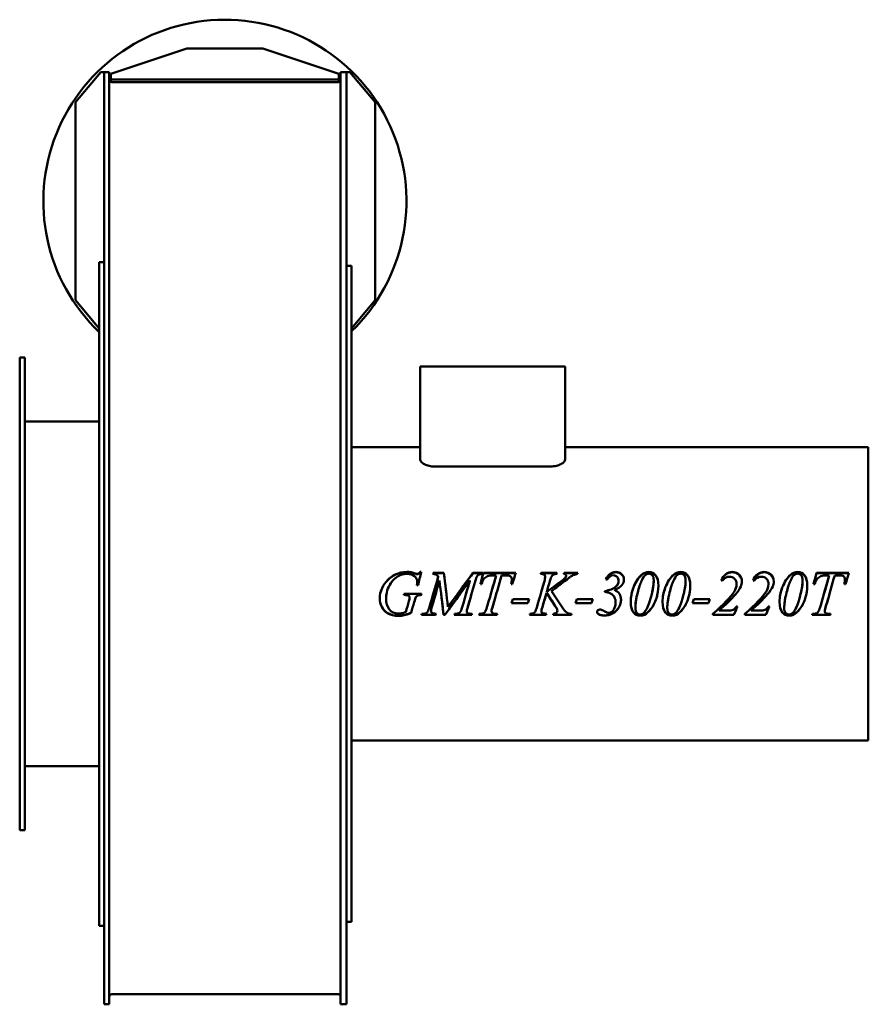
# Model space of a CAD drawing. Header units: millimetres. Extents: x 379 to 881, y 154 to 737.
import ezdxf

# ---------------------------------------------------------------- set-up
doc = ezdxf.new("R2010")
doc.units = ezdxf.units.MM
doc.header["$LTSCALE"] = 3
doc.layers.add('Widoczne (ISO)', color=7, linetype='Continuous', lineweight=50)

msp = doc.modelspace()

# ---------------------------------------------------------------- linework, layer by layer
at = {"layer": 'Widoczne (ISO)'}
for p, q in [((477.75, 720.05), (432.75, 705.05)), ((522.75, 720.05), (477.75, 720.05)), ((567.75, 705.05), (522.75, 720.05)), ((426.75, 706.05), (411.75, 688.18)), ((428.75, 706.05), (426.75, 706.05)), ((428.75, 706.05), (431.75, 706.05)), ((428.75, 706.05), (428.75, 540.54)), ((431.75, 706.05), (431.75, 540.54)), ((572.25, 706.05), (568.75, 706.05)), ((568.75, 706.05), (568.75, 540.54)), ((572.25, 706.05), (574.25, 706.05)), ((572.25, 706.05), (572.25, 540.54)), ((589.25, 688.18), (574.25, 706.05)), ((432.75, 703.05), (432.75, 705.05)), ((432.75, 701.55), (432.75, 703.05)), ((432.75, 700.14), (432.75, 701.55)), ((567.75, 701.55), (432.75, 701.55)), ((567.25, 700.05), (433.25, 700.05)), ((567.75, 705.05), (567.75, 703.05)), ((567.75, 701.55), (567.75, 703.05)), ((567.75, 700.14), (567.75, 701.55)), ((411.75, 570.93), (411.75, 688.18)), ((589.25, 570.93), (589.25, 688.18)), ((425.75, 200.5), (425.75, 593.5)), ((428.75, 593.5), (425.75, 593.5)), ((575.25, 591.2), (572.25, 591.2)), ((575.25, 591.13), (575.25, 591.2)), ((575.25, 591.13), (575.25, 579.1)), ((575.25, 578.79), (575.25, 579.1)), ((575.25, 578.79), (575.25, 578.3)), ((575.25, 577.75), (575.25, 578.3)), ((575.25, 577.75), (575.25, 534.85)), ((411.75, 570.93), (425.75, 554.25)), ((575.25, 554.25), (589.25, 570.93)), ((378.75, 537), (378.75, 257)), ((378.75, 537), (381.75, 537)), ((381.75, 537), (381.75, 257)), ((428.75, 540.54), (428.75, 397.36)), ((431.75, 540.54), (431.75, 397.36)), ((568.75, 540.54), (568.75, 397.36)), ((572.25, 540.54), (572.25, 397.36)), ((575.25, 533.7), (575.25, 534.85)), ((575.25, 533.7), (575.25, 473.78)), ((615.89, 531.7), (615.89, 476.69)), ((624.39, 531.7), (615.89, 531.7)), ((624.39, 531.7), (693.24, 531.7)), ((701.74, 531.7), (693.24, 531.7)), ((701.74, 531.7), (701.74, 476.69)), ((425.75, 499), (381.75, 499)), ((615.89, 483.8), (575.25, 483.8)), ((881.25, 483.8), (701.74, 483.8)), ((881.25, 483.8), (881.25, 310.2)), ((575.25, 472.79), (575.25, 473.78)), ((575.25, 472.79), (575.25, 471.61)), ((693.24, 472.45), (624.39, 472.45)), ((575.25, 470.53), (575.25, 471.61)), ((575.25, 470.53), (575.25, 397.82)), ((612.93, 409), (612.93, 409.14)), ((615.83, 410.03), (616.51, 410.03)), ((615.83, 409.88), (615.83, 410.03)), ((615.83, 409.88), (616.47, 409.88)), ((623.61, 409.46), (629.92, 409.46)), ((623.61, 409.32), (623.61, 409.46)), ((623.61, 409.32), (629.92, 409.32)), ((629.92, 409.32), (629.92, 409.46)), ((647.14, 409.46), (653.05, 409.46)), ((647.14, 409.32), (647.14, 409.46)), ((647.14, 409.32), (653.05, 409.32)), ((653.05, 408.79), (653.05, 409.46)), ((653.31, 409.32), (653.31, 409.46)), ((653.31, 409.46), (672.51, 409.46)), ((653.31, 409.32), (672.47, 409.32)), ((687.6, 408.79), (687.24, 408.79)), ((687.46, 409.46), (696.88, 409.46)), ((687.46, 409.32), (687.46, 409.46)), ((687.46, 409.32), (696.84, 409.32)), ((701.15, 409.46), (709.17, 409.46)), ((701.15, 409.32), (701.15, 409.46)), ((701.15, 409.32), (709.13, 409.32)), ((850.59, 409.32), (850.59, 409.46)), ((850.59, 409.46), (869.79, 409.46)), ((850.59, 409.32), (869.75, 409.32)), ((614.14, 404.14), (614.14, 404.23)), ((626.64, 407.14), (626.64, 407.25)), ((645.3, 404.75), (645.3, 404.84)), ((652.23, 402.86), (651.55, 402.86)), ((660.89, 407.98), (659.46, 407.98)), ((660.89, 407.86), (660.89, 407.98)), ((666.14, 407.98), (664.08, 407.98)), ((670.45, 402.86), (669.77, 402.86)), ((670.12, 405.35), (670.12, 405.45)), ((689.91, 407.18), (689.91, 407.29)), ((702.35, 407.62), (702.35, 407.74)), ((733.42, 404.59), (733.42, 404.67)), ((754.19, 404.97), (754.19, 405.06)), ((773.08, 404.97), (773.08, 405.06)), ((803.25, 402.79), (803.25, 402.86)), ((822.14, 402.79), (822.14, 402.86)), ((842.34, 404.97), (842.34, 405.06)), ((849.51, 402.86), (848.84, 402.86)), ((858.17, 407.98), (856.74, 407.98)), ((858.17, 407.86), (858.17, 407.98)), ((863.42, 407.98), (861.36, 407.98)), ((867.73, 402.86), (867.06, 402.86)), ((867.4, 405.35), (867.4, 405.45)), ((428.75, 397.36), (428.75, 265.72)), ((431.75, 397.36), (431.75, 265.72)), ((568.75, 397.36), (568.75, 265.72)), ((572.25, 397.36), (572.25, 265.72)), ((575.25, 396.19), (575.25, 397.82)), ((606.32, 397), (606.33, 397.07)), ((606.33, 397.07), (616.71, 397.07)), ((606.33, 397.07), (616.71, 397.07)), ((606.33, 397.07), (606.33, 397.07)), ((614.65, 402.19), (613.97, 402.19)), ((690.81, 398.09), (690.81, 398.11)), ((693.69, 398.68), (693.69, 398.7)), ((725.17, 398.7), (725.17, 398.17)), ((730.93, 399.35), (730.93, 399.37)), ((731.82, 401.3), (731.82, 401.35)), ((801.48, 397.71), (801.48, 397.71)), ((801.48, 397.71), (801.48, 397.71)), ((801.84, 398.24), (801.84, 398.25)), ((802.54, 396.6), (802.54, 396.6)), ((820.73, 398.24), (820.73, 398.25)), ((821.43, 396.6), (821.43, 396.6)), ((575.25, 396.19), (575.25, 323.48)), ((606.64, 396.36), (606.13, 396.36)), ((606.64, 396.35), (606.13, 396.35)), ((609.15, 395.83), (609.15, 395.82)), ((609.62, 394.82), (609.62, 394.8)), ((616.53, 396.36), (616.53, 396.35)), ((679.62, 391.47), (670.06, 391.47)), ((679.62, 391.54), (670.08, 391.54)), ((670.82, 393.92), (680.37, 393.92)), ((679.62, 391.54), (679.62, 391.47)), ((717.38, 391.47), (707.83, 391.47)), ((717.38, 391.54), (707.84, 391.54)), ((708.58, 393.92), (718.14, 393.92)), ((717.38, 391.54), (717.38, 391.47)), ((731.64, 391.88), (731.64, 391.82)), ((786.64, 391.47), (777.09, 391.47)), ((786.64, 391.54), (777.11, 391.54)), ((777.84, 393.92), (787.4, 393.92)), ((786.64, 391.54), (786.64, 391.47)), ((610.5, 385.89), (610.5, 385.76)), ((616.85, 385.22), (617.36, 385.22)), ((622.31, 386.85), (622.31, 386.73)), ((636.22, 385.22), (636.73, 385.22)), ((643.45, 386.75), (643.45, 386.63)), ((643.85, 388.64), (643.85, 388.54)), ((646.16, 385.22), (646.59, 385.22)), ((650.9, 385.22), (651.39, 385.22)), ((658.15, 386.81), (658.15, 386.69)), ((659.09, 390.43), (659.09, 390.35)), ((660.83, 385.22), (661.67, 385.22)), ((687.65, 386.75), (687.65, 386.63)), ((688.24, 389.16), (688.24, 389.07)), ((696.94, 388.08), (696.94, 387.97)), ((697.12, 387.01), (697.12, 386.9)), ((743.3, 388.68), (743.3, 388.58)), ((762.2, 388.68), (762.2, 388.58)), ((789.26, 385.22), (789.26, 384.55)), ((792.89, 387.31), (792.89, 387.2)), ((792.89, 387.2), (799.17, 387.2)), ((803.07, 389.5), (803.8, 389.5)), ((808.15, 385.22), (808.15, 384.55)), ((811.79, 387.31), (811.79, 387.2)), ((811.79, 387.2), (818.06, 387.2)), ((821.96, 389.5), (822.69, 389.5)), ((831.46, 388.68), (831.46, 388.58)), ((848.18, 385.22), (848.67, 385.22)), ((855.44, 386.81), (855.44, 386.69)), ((856.37, 390.43), (856.37, 390.35)), ((858.11, 385.22), (858.95, 385.22)), ((625, 384.55), (616.67, 384.55)), ((625, 384.69), (616.71, 384.69)), ((625, 384.69), (625, 384.55)), ((630.54, 384.69), (629.78, 384.69)), ((629.78, 384.69), (629.78, 384.55)), ((630.54, 384.55), (629.78, 384.55)), ((630.54, 384.69), (630.54, 384.55)), ((646.43, 384.55), (636.03, 384.55)), ((646.43, 384.69), (636.07, 384.69)), ((646.43, 384.69), (646.43, 384.55)), ((661.46, 384.55), (650.7, 384.55)), ((661.46, 384.69), (650.74, 384.69)), ((661.46, 384.69), (661.46, 384.55)), ((690.4, 384.55), (680.64, 384.55)), ((690.4, 384.69), (680.69, 384.69)), ((690.4, 384.69), (690.4, 384.55)), ((705.31, 384.55), (694.65, 384.55)), ((705.31, 384.69), (694.69, 384.69)), ((705.31, 384.69), (705.31, 384.55)), ((748.74, 384.81), (748.74, 384.67)), ((767.63, 384.81), (767.63, 384.67)), ((801.72, 384.69), (789.26, 384.69)), ((801.72, 384.55), (789.26, 384.55)), ((801.72, 384.69), (801.72, 384.55)), ((820.61, 384.69), (808.15, 384.69)), ((820.61, 384.55), (808.15, 384.55)), ((820.61, 384.69), (820.61, 384.55)), ((836.89, 384.81), (836.89, 384.67)), ((858.74, 384.55), (847.98, 384.55)), ((858.74, 384.69), (848.02, 384.69)), ((858.74, 384.69), (858.74, 384.55)), ((575.25, 322.4), (575.25, 323.48)), ((575.25, 322.4), (575.25, 321.22)), ((575.25, 320.23), (575.25, 321.22)), ((575.25, 320.23), (575.25, 260.31)), ((881.25, 310.2), (575.25, 310.2)), ((425.75, 295), (381.75, 295)), ((428.75, 265.72), (428.75, 179.04)), ((431.75, 265.72), (431.75, 179.04)), ((568.75, 265.72), (568.75, 179.04)), ((572.25, 265.72), (572.25, 179.04)), ((378.75, 257), (381.75, 257)), ((575.25, 259.16), (575.25, 260.31)), ((575.25, 259.16), (575.25, 216.26)), ((575.25, 215.71), (575.25, 216.26)), ((575.25, 215.71), (575.25, 215.22)), ((575.25, 214.91), (575.25, 215.22)), ((575.25, 214.91), (575.25, 202.88)), ((428.75, 200.5), (425.75, 200.5)), ((575.25, 202.81), (572.25, 202.81)), ((575.25, 202.81), (575.25, 202.88)), ((428.75, 179.04), (428.75, 153.95)), ((431.75, 179.04), (431.75, 153.95)), ((568.75, 179.04), (568.75, 153.95)), ((572.25, 179.04), (572.25, 153.95)), ((567.25, 159.95), (433.25, 159.95)), ((428.75, 153.95), (431.75, 153.95)), ((568.75, 153.95), (572.25, 153.95))]:
    msp.add_line(p, q, dxfattribs=at)
for centre, radius, start, end in [((500.25, 629.55), 107.5, 314.24072, 226.1301), ((433.25, 158.45), 1.5, 90, 180), ((567.25, 158.45), 1.5, 0, 90)]:
    msp.add_arc(centre, radius, start, end, dxfattribs=at)
for centre, start_param, end_param in [((433.25, 701.55), 1.568414, 3.139214), ((567.25, 701.55), 3.143971, 4.714771)]:
    msp.add_ellipse(centre, major_axis=(0, 1.5), ratio=0.999999, start_param=start_param, end_param=end_param, dxfattribs=at)
for points, knots in [([(624.39, 472.45), (623.33, 472.45), (622.2, 472.57), (620.16, 473.04), (619.24, 473.38), (617.71, 474.15), (617.02, 474.65), (616.12, 475.68), (615.89, 476.21), (615.89, 476.69)], [-5.362116, -5.362116, -5.362116, -5.362116, -5.042064, -5.042064, -4.722013, -4.722013, -4.364636, -4.364636, -4.00726, -4.00726, -4.00726, -4.00726]), ([(701.74, 476.69), (701.74, 476.23), (701.53, 475.71), (700.67, 474.7), (700.02, 474.22), (698.53, 473.43), (697.59, 473.07), (695.5, 472.58), (694.34, 472.45), (693.24, 472.45)], [-1.354985, -1.354985, -1.354985, -1.354985, -1.007341, -1.007341, -0.659696, -0.659696, -0.329848, -0.329848, 0, 0, 0, 0]), ([(591.96, 394.19), (591.96, 396.35), (592.41, 398.41), (593.31, 400.35), (594.22, 402.3), (595.35, 403.94), (596.71, 405.28), (598.08, 406.63), (599.55, 407.68), (601.15, 408.45)], [0, 0, 0, 0, 1, 1, 1, 2, 2, 2, 3, 3, 3, 3]), ([(592.22, 397), (592.45, 398.14), (592.81, 399.25), (593.31, 400.31), (594.22, 402.24), (595.35, 403.86), (596.71, 405.19), (598.08, 406.52), (599.55, 407.56), (601.15, 408.32)], [0.443876, 0.443876, 0.443876, 0.443876, 1, 1, 1, 2, 2, 2, 3, 3, 3, 3]), ([(614.14, 404.23), (614.14, 405.43), (613.6, 406.5), (612.52, 407.42), (611.45, 408.34), (609.96, 408.79), (608.07, 408.79)], [0, 0, 0, 0, 1, 1, 1, 2, 2, 2, 2]), ([(614.22, 408.79), (614.52, 408.79), (614.78, 408.86), (614.99, 409.01), (615.21, 409.15), (615.49, 409.49), (615.83, 410.03)], [0, 0, 0, 0, 1, 1, 1, 2, 2, 2, 2]), ([(614.22, 408.66), (614.52, 408.66), (614.78, 408.73), (614.99, 408.87), (615.21, 409.01), (615.49, 409.34), (615.83, 409.88)], [0, 0, 0, 0, 1, 1, 1, 2, 2, 2, 2]), ([(626.64, 407.25), (626.23, 407.8), (625.84, 408.16), (625.47, 408.35), (625.1, 408.54), (624.42, 408.69), (623.43, 408.79)], [0, 0, 0, 0, 1, 1, 1, 2, 2, 2, 2]), ([(650.72, 408.51), (650.31, 408.34), (649.93, 407.98), (649.59, 407.45), (649.25, 406.91), (648.89, 405.9), (648.49, 404.39)], [0, 0, 0, 0, 1, 1, 1, 2, 2, 2, 2]), ([(689.91, 407.29), (689.91, 407.78), (689.76, 408.15), (689.44, 408.41), (689.13, 408.67), (688.52, 408.79), (687.6, 408.79)], [0, 0, 0, 0, 1, 1, 1, 2, 2, 2, 2]), ([(694.96, 408.53), (694.43, 408.27), (694.04, 407.95), (693.79, 407.55), (693.55, 407.15), (693.18, 406.15), (692.69, 404.53)], [0, 0, 0, 0, 1, 1, 1, 2, 2, 2, 2]), ([(702.35, 407.74), (702.35, 407.97), (702.24, 408.19), (702, 408.39), (701.77, 408.59), (701.43, 408.73), (700.96, 408.79)], [0, 0, 0, 0, 1, 1, 1, 2, 2, 2, 2]), ([(708.99, 408.79), (708.12, 408.65), (707.39, 408.45), (706.79, 408.22), (706.2, 407.98), (705.59, 407.65), (704.97, 407.23)], [0, 0, 0, 0, 1, 1, 1, 2, 2, 2, 2]), ([(725.9, 405.67), (726.54, 407.09), (727.36, 408.16), (728.36, 408.89), (729.36, 409.61), (730.46, 409.97), (731.66, 409.97)], [0, 0, 0, 0, 1, 1, 1, 2, 2, 2, 2]), ([(725.94, 405.66), (726.58, 407.02), (727.38, 408.05), (728.36, 408.75), (729.36, 409.46), (730.46, 409.82), (731.66, 409.82)], [0.020891, 0.020891, 0.020891, 0.020891, 1, 1, 1, 2, 2, 2, 2]), ([(731.66, 409.97), (733.12, 409.97), (734.3, 409.54), (735.19, 408.68), (736.09, 407.83), (736.54, 406.74), (736.54, 405.43)], [0, 0, 0, 0, 1, 1, 1, 2, 2, 2, 2]), ([(731.66, 409.82), (733.12, 409.82), (734.3, 409.4), (735.19, 408.55), (736.08, 407.71), (736.53, 406.66), (736.54, 405.38)], [0, 0, 0, 0, 1, 1, 1, 1.986833, 1.986833, 1.986833, 1.986833]), ([(751.39, 409.02), (750.68, 409.02), (749.96, 408.74), (749.23, 408.19), (748.49, 407.63), (747.73, 406.48), (746.95, 404.71), (746.17, 402.95), (745.41, 400.67), (744.69, 397.88)], [0, 0, 0, 0, 1, 1, 1, 2, 2, 2, 3, 3, 3, 3]), ([(751.35, 409.97), (752.93, 409.97), (754.26, 409.32), (755.33, 408.01), (756.41, 406.71), (756.95, 404.65), (756.95, 401.82)], [0, 0, 0, 0, 1, 1, 1, 2, 2, 2, 2]), ([(751.35, 409.82), (752.93, 409.82), (754.26, 409.18), (755.33, 407.89), (756.41, 406.6), (756.94, 404.58), (756.95, 401.79)], [0, 0, 0, 0, 1, 1, 1, 1.996709, 1.996709, 1.996709, 1.996709]), ([(754.19, 405.06), (754.19, 406.42), (753.91, 407.41), (753.35, 408.05), (752.79, 408.7), (752.14, 409.02), (751.39, 409.02)], [0, 0, 0, 0, 1, 1, 1, 2, 2, 2, 2]), ([(770.28, 409.02), (769.58, 409.02), (768.85, 408.74), (768.12, 408.19), (767.38, 407.63), (766.62, 406.48), (765.84, 404.71), (765.06, 402.95), (764.31, 400.67), (763.58, 397.88)], [0, 0, 0, 0, 1, 1, 1, 2, 2, 2, 3, 3, 3, 3]), ([(770.24, 409.97), (771.82, 409.97), (773.15, 409.32), (774.23, 408.01), (775.3, 406.71), (775.84, 404.65), (775.84, 401.82)], [0, 0, 0, 0, 1, 1, 1, 2, 2, 2, 2]), ([(770.24, 409.82), (771.82, 409.82), (773.15, 409.18), (774.23, 407.89), (775.3, 406.6), (775.84, 404.58), (775.84, 401.79)], [0, 0, 0, 0, 1, 1, 1, 1.996709, 1.996709, 1.996709, 1.996709]), ([(773.08, 405.06), (773.08, 406.42), (772.8, 407.41), (772.25, 408.05), (771.69, 408.7), (771.03, 409.02), (770.28, 409.02)], [0, 0, 0, 0, 1, 1, 1, 2, 2, 2, 2]), ([(794.1, 404.98), (794.73, 406.57), (795.64, 407.79), (796.85, 408.66), (798.05, 409.53), (799.36, 409.97), (800.76, 409.97)], [0, 0, 0, 0, 1, 1, 1, 2, 2, 2, 2]), ([(794.13, 404.97), (794.76, 406.5), (795.66, 407.68), (796.85, 408.53), (798.05, 409.39), (799.36, 409.82), (800.76, 409.82)], [0.01667, 0.01667, 0.01667, 0.01667, 1, 1, 1, 2, 2, 2, 2]), ([(800.76, 409.97), (802.34, 409.97), (803.67, 409.43), (804.75, 408.35), (805.83, 407.27), (806.37, 405.96), (806.37, 404.43)], [0, 0, 0, 0, 1, 1, 1, 2, 2, 2, 2]), ([(800.76, 409.82), (802.34, 409.82), (803.67, 409.29), (804.75, 408.22), (805.82, 407.16), (806.37, 405.88), (806.37, 404.38)], [0, 0, 0, 0, 1, 1, 1, 1.991463, 1.991463, 1.991463, 1.991463]), ([(812.99, 404.98), (813.62, 406.57), (814.53, 407.79), (815.74, 408.66), (816.94, 409.53), (818.25, 409.97), (819.65, 409.97)], [0, 0, 0, 0, 1, 1, 1, 2, 2, 2, 2]), ([(813.02, 404.97), (813.65, 406.5), (814.55, 407.68), (815.74, 408.53), (816.94, 409.39), (818.25, 409.82), (819.65, 409.82)], [0.01667, 0.01667, 0.01667, 0.01667, 1, 1, 1, 2, 2, 2, 2]), ([(819.65, 409.97), (821.23, 409.97), (822.56, 409.43), (823.64, 408.35), (824.73, 407.27), (825.27, 405.96), (825.27, 404.43)], [0, 0, 0, 0, 1, 1, 1, 2, 2, 2, 2]), ([(819.65, 409.82), (821.23, 409.82), (822.56, 409.29), (823.64, 408.22), (824.72, 407.16), (825.26, 405.88), (825.27, 404.38)], [0, 0, 0, 0, 1, 1, 1, 1.991463, 1.991463, 1.991463, 1.991463]), ([(839.54, 409.02), (838.84, 409.02), (838.12, 408.74), (837.38, 408.19), (836.64, 407.63), (835.89, 406.48), (835.1, 404.71), (834.32, 402.95), (833.57, 400.67), (832.85, 397.88)], [0, 0, 0, 0, 1, 1, 1, 2, 2, 2, 3, 3, 3, 3]), ([(839.5, 409.97), (841.08, 409.97), (842.41, 409.32), (843.49, 408.01), (844.56, 406.71), (845.1, 404.65), (845.1, 401.82)], [0, 0, 0, 0, 1, 1, 1, 2, 2, 2, 2]), ([(839.5, 409.82), (841.08, 409.82), (842.41, 409.18), (843.49, 407.89), (844.56, 406.6), (845.1, 404.58), (845.1, 401.79)], [0, 0, 0, 0, 1, 1, 1, 1.996709, 1.996709, 1.996709, 1.996709]), ([(842.34, 405.06), (842.34, 406.42), (842.06, 407.41), (841.51, 408.05), (840.95, 408.7), (840.29, 409.02), (839.54, 409.02)], [0, 0, 0, 0, 1, 1, 1, 2, 2, 2, 2]), ([(659.46, 407.98), (657.96, 407.98), (656.75, 407.8), (655.83, 407.44), (654.91, 407.07), (654.17, 406.54), (653.61, 405.84), (653.04, 405.15), (652.58, 404.15), (652.23, 402.86)], [0, 0, 0, 0, 1, 1, 1, 2, 2, 2, 3, 3, 3, 3]), ([(733.42, 404.67), (733.42, 405.64), (733.11, 406.43), (732.49, 407.06), (731.87, 407.69), (731.12, 408), (730.25, 408)], [0, 0, 0, 0, 1, 1, 1, 2, 2, 2, 2]), ([(736.54, 405.43), (736.54, 404.3), (736.12, 403.22), (735.28, 402.17), (734.43, 401.12), (732.98, 400.19), (730.93, 399.37)], [0, 0, 0, 0, 1, 1, 1, 2, 2, 2, 2]), ([(803.25, 402.86), (803.25, 404.14), (802.86, 405.18), (802.08, 405.98), (801.29, 406.77), (800.27, 407.17), (799.02, 407.17)], [0, 0, 0, 0, 1, 1, 1, 2, 2, 2, 2]), ([(822.14, 402.86), (822.14, 404.14), (821.75, 405.18), (820.97, 405.98), (820.19, 406.77), (819.17, 407.17), (817.92, 407.17)], [0, 0, 0, 0, 1, 1, 1, 2, 2, 2, 2]), ([(856.74, 407.98), (855.24, 407.98), (854.04, 407.8), (853.12, 407.44), (852.2, 407.07), (851.46, 406.54), (850.89, 405.84), (850.33, 405.15), (849.87, 404.15), (849.51, 402.86)], [0, 0, 0, 0, 1, 1, 1, 2, 2, 2, 3, 3, 3, 3]), ([(731.64, 391.82), (731.64, 392.99), (731.4, 394.04), (730.91, 394.96), (730.42, 395.89), (729.65, 396.64), (728.6, 397.21), (727.55, 397.78), (726.4, 398.1), (725.17, 398.17)], [0, 0, 0, 0, 1, 1, 1, 2, 2, 2, 3, 3, 3, 3]), ([(731.64, 391.88), (731.64, 393.03), (731.4, 394.07), (730.91, 394.99), (730.47, 395.8), (729.82, 396.47), (728.95, 397)], [0, 0, 0, 0, 1, 1, 1, 1.885043, 1.885043, 1.885043, 1.885043]), ([(730.93, 399.37), (732.21, 398.84), (733.17, 398.08), (733.83, 397.1), (734.48, 396.11), (734.81, 394.92), (734.81, 393.53)], [0, 0, 0, 0, 1, 1, 1, 2, 2, 2, 2]), ([(730.93, 399.35), (732.21, 398.82), (733.17, 398.07), (733.83, 397.1), (733.85, 397.07), (733.87, 397.04), (733.89, 397)], [0, 0, 0, 0, 1, 1, 1, 1.030841, 1.030841, 1.030841, 1.030841]), ([(756.95, 401.82), (756.95, 399.39), (756.55, 396.9), (755.75, 394.37), (754.96, 391.84), (753.83, 389.65), (752.37, 387.81)], [0, 0, 0, 0, 1, 1, 1, 2, 2, 2, 2]), ([(756.44, 397), (756.26, 396.14), (756.03, 395.27), (755.75, 394.4), (754.96, 391.9), (753.83, 389.74), (752.37, 387.92)], [0.650933, 0.650933, 0.650933, 0.650933, 1, 1, 1, 2, 2, 2, 2]), ([(775.84, 401.82), (775.84, 399.39), (775.44, 396.9), (774.65, 394.37), (773.85, 391.84), (772.72, 389.65), (771.26, 387.81)], [0, 0, 0, 0, 1, 1, 1, 2, 2, 2, 2]), ([(775.33, 397), (775.15, 396.14), (774.92, 395.27), (774.65, 394.4), (773.85, 391.9), (772.72, 389.74), (771.26, 387.92)], [0.650933, 0.650933, 0.650933, 0.650933, 1, 1, 1, 2, 2, 2, 2]), ([(845.1, 401.82), (845.1, 399.39), (844.7, 396.9), (843.91, 394.37), (843.11, 391.84), (841.98, 389.65), (840.53, 387.81)], [0, 0, 0, 0, 1, 1, 1, 2, 2, 2, 2]), ([(844.59, 397), (844.41, 396.14), (844.18, 395.27), (843.91, 394.4), (843.11, 391.9), (841.98, 389.74), (840.53, 387.92)], [0.650933, 0.650933, 0.650933, 0.650933, 1, 1, 1, 2, 2, 2, 2]), ([(603.15, 384.13), (600.52, 384.13), (598.39, 384.61), (596.75, 385.58), (595.12, 386.55), (593.91, 387.83), (593.13, 389.43), (592.35, 391.03), (591.96, 392.62), (591.96, 394.2)], [0, 0, 0, 0, 1, 1, 1, 2, 2, 2, 2.996993, 2.996993, 2.996993, 2.996993]), ([(603.15, 383.98), (600.52, 383.98), (598.39, 384.47), (596.75, 385.45), (595.12, 386.43), (593.91, 387.72), (593.13, 389.35), (592.35, 390.97), (591.96, 392.58), (591.96, 394.19)], [0, 0, 0, 0, 1, 1, 1, 2, 2, 2, 3, 3, 3, 3]), ([(595.67, 393.94), (595.67, 391.61), (596.28, 389.61), (597.49, 387.92), (598.7, 386.24), (600.57, 385.4), (603.11, 385.4)], [0, 0, 0, 0, 1, 1, 1, 2, 2, 2, 2]), ([(616.53, 396.36), (615.57, 396.35), (614.88, 396.23), (614.45, 396.03), (614.02, 395.82), (613.65, 395.46), (613.34, 394.97)], [0, 0, 0, 0, 1, 1, 1, 2, 2, 2, 2]), ([(616.53, 396.35), (615.57, 396.34), (614.88, 396.23), (614.45, 396.01), (614.02, 395.8), (613.65, 395.45), (613.34, 394.94)], [0, 0, 0, 0, 1, 1, 1, 2, 2, 2, 2]), ([(734.81, 393.55), (734.8, 392.04), (734.36, 390.53), (733.48, 389.02), (732.59, 387.51), (731.38, 386.34), (729.83, 385.51), (728.29, 384.68), (726.66, 384.27), (724.96, 384.27)], [0.004254, 0.004254, 0.004254, 0.004254, 1, 1, 1, 2, 2, 2, 3, 3, 3, 3]), ([(734.81, 393.53), (734.81, 392), (734.36, 390.46), (733.48, 388.93), (732.59, 387.4), (731.38, 386.21), (729.83, 385.38), (728.29, 384.54), (726.66, 384.12), (724.96, 384.12)], [0, 0, 0, 0, 1, 1, 1, 2, 2, 2, 3, 3, 3, 3]), ([(727.82, 385.82), (728.92, 385.82), (729.84, 386.46), (730.56, 387.73), (731.28, 389), (731.64, 390.37), (731.64, 391.82)], [0, 0, 0, 0, 1, 1, 1, 2, 2, 2, 2]), ([(746.18, 384.27), (744.58, 384.27), (743.24, 384.91), (742.16, 386.2), (741.09, 387.49), (740.55, 389.52), (740.55, 392.32)], [0, 0, 0, 0, 1, 1, 1, 1.996778, 1.996778, 1.996778, 1.996778]), ([(746.18, 384.12), (744.58, 384.12), (743.24, 384.77), (742.16, 386.08), (741.08, 387.38), (740.55, 389.45), (740.55, 392.29)], [0, 0, 0, 0, 1, 1, 1, 2, 2, 2, 2]), ([(765.08, 384.27), (763.47, 384.27), (762.13, 384.91), (761.05, 386.2), (759.98, 387.49), (759.44, 389.52), (759.44, 392.32)], [0, 0, 0, 0, 1, 1, 1, 1.996778, 1.996778, 1.996778, 1.996778]), ([(765.08, 384.12), (763.47, 384.12), (762.13, 384.77), (761.05, 386.08), (759.98, 387.38), (759.44, 389.45), (759.44, 392.29)], [0, 0, 0, 0, 1, 1, 1, 2, 2, 2, 2]), ([(834.34, 384.27), (832.73, 384.27), (831.39, 384.91), (830.31, 386.2), (829.24, 387.49), (828.7, 389.52), (828.7, 392.32)], [0, 0, 0, 0, 1, 1, 1, 1.996778, 1.996778, 1.996778, 1.996778]), ([(834.34, 384.12), (832.73, 384.12), (831.39, 384.77), (830.31, 386.08), (829.24, 387.38), (828.7, 389.45), (828.7, 392.29)], [0, 0, 0, 0, 1, 1, 1, 2, 2, 2, 2]), ([(603.11, 385.4), (603.73, 385.4), (604.33, 385.45), (604.88, 385.56), (605.44, 385.67), (606.29, 385.9), (607.42, 386.27)], [0, 0, 0, 0, 1, 1, 1, 2, 2, 2, 2]), ([(610.5, 385.89), (608.81, 385.18), (607.45, 384.71), (606.42, 384.48), (605.38, 384.25), (604.29, 384.13), (603.15, 384.13)], [0, 0, 0, 0, 1, 1, 1, 2, 2, 2, 2]), ([(610.5, 385.76), (608.81, 385.05), (607.45, 384.57), (606.42, 384.34), (605.38, 384.1), (604.29, 383.98), (603.15, 383.98)], [0, 0, 0, 0, 1, 1, 1, 2, 2, 2, 2]), ([(622.31, 386.73), (622.31, 386.29), (622.47, 385.94), (622.8, 385.7), (623.12, 385.46), (623.93, 385.3), (625.21, 385.22)], [0, 0, 0, 0, 1, 1, 1, 2, 2, 2, 2]), ([(638.85, 385.62), (639.23, 385.81), (639.58, 386.18), (639.88, 386.72), (640.19, 387.27), (640.61, 388.48), (641.14, 390.35)], [0, 0, 0, 0, 1, 1, 1, 2, 2, 2, 2]), ([(653.6, 385.68), (653.95, 385.88), (654.27, 386.25), (654.57, 386.8), (654.86, 387.34), (655.27, 388.49), (655.78, 390.27)], [0, 0, 0, 0, 1, 1, 1, 2, 2, 2, 2]), ([(658.15, 386.69), (658.15, 386.26), (658.35, 385.91), (658.74, 385.63), (659.14, 385.35), (659.83, 385.22), (660.83, 385.22)], [0, 0, 0, 0, 1, 1, 1, 2, 2, 2, 2]), ([(687.65, 386.63), (687.65, 386.21), (687.82, 385.89), (688.16, 385.67), (688.5, 385.45), (689.35, 385.3), (690.71, 385.22)], [0, 0, 0, 0, 1, 1, 1, 2, 2, 2, 2]), ([(694.81, 385.22), (695.66, 385.3), (696.25, 385.5), (696.6, 385.81), (696.95, 386.13), (697.12, 386.49), (697.12, 386.9)], [0, 0, 0, 0, 1, 1, 1, 2, 2, 2, 2]), ([(699.9, 389.17), (701, 387.48), (701.92, 386.4), (702.65, 385.92), (703.38, 385.45), (704.33, 385.22), (705.52, 385.22)], [0, 0, 0, 0, 1, 1, 1, 2, 2, 2, 2]), ([(720.65, 386.21), (720.65, 386.64), (720.81, 387.01), (721.12, 387.31), (721.43, 387.62), (721.82, 387.77), (722.29, 387.77)], [0, 0, 0, 0, 1, 1, 1, 2, 2, 2, 2]), ([(723.25, 387.63), (723.44, 387.56), (723.92, 387.31), (724.69, 386.89), (725.46, 386.46), (726.05, 386.18), (726.48, 386.04), (726.91, 385.89), (727.36, 385.82), (727.82, 385.82)], [0, 0, 0, 0, 1, 1, 1, 2, 2, 2, 3, 3, 3, 3]), ([(743.3, 388.58), (743.3, 387.31), (743.58, 386.36), (744.14, 385.73), (744.7, 385.1), (745.37, 384.79), (746.16, 384.79)], [0, 0, 0, 0, 1, 1, 1, 2, 2, 2, 2]), ([(762.2, 388.58), (762.2, 387.31), (762.48, 386.36), (763.03, 385.73), (763.59, 385.1), (764.27, 384.79), (765.06, 384.79)], [0, 0, 0, 0, 1, 1, 1, 2, 2, 2, 2]), ([(799.17, 387.2), (800.17, 387.2), (801, 387.41), (801.66, 387.82), (802.31, 388.23), (802.78, 388.79), (803.07, 389.5)], [0, 0, 0, 0, 1, 1, 1, 2, 2, 2, 2]), ([(818.06, 387.2), (819.07, 387.2), (819.9, 387.41), (820.55, 387.82), (821.2, 388.23), (821.67, 388.79), (821.96, 389.5)], [0, 0, 0, 0, 1, 1, 1, 2, 2, 2, 2]), ([(831.46, 388.58), (831.46, 387.31), (831.74, 386.36), (832.29, 385.73), (832.85, 385.1), (833.53, 384.79), (834.32, 384.79)], [0, 0, 0, 0, 1, 1, 1, 2, 2, 2, 2]), ([(850.88, 385.68), (851.23, 385.88), (851.56, 386.25), (851.85, 386.8), (852.14, 387.34), (852.55, 388.49), (853.07, 390.27)], [0, 0, 0, 0, 1, 1, 1, 2, 2, 2, 2]), ([(855.44, 386.69), (855.44, 386.26), (855.63, 385.91), (856.03, 385.63), (856.42, 385.35), (857.12, 385.22), (858.11, 385.22)], [0, 0, 0, 0, 1, 1, 1, 2, 2, 2, 2])]:
    msp.add_open_spline(points, degree=3, knots=knots, dxfattribs=at)
for points in [[(608.07, 408.79), (604.2, 408.79), (601.04, 407.02), (598.59, 403.45)], [(601.15, 408.45), (603.35, 409.5), (605.66, 410.03), (608.07, 410.03)], [(601.15, 408.32), (603.35, 409.36), (605.66, 409.88), (608.07, 409.88)], [(608.07, 410.03), (609.85, 410.03), (611.47, 409.73), (612.93, 409.14)], [(608.07, 409.88), (609.85, 409.88), (611.47, 409.58), (612.93, 409)], [(612.93, 409.14), (613.52, 408.91), (613.95, 408.79), (614.22, 408.79)], [(612.93, 409), (613.52, 408.77), (613.95, 408.66), (614.22, 408.66)], [(616.51, 410.03), (615.89, 407.43), (615.27, 404.81), (614.65, 402.19)], [(623.43, 408.79), (623.49, 409.02), (623.55, 409.24), (623.61, 409.46)], [(623.47, 408.79), (623.52, 408.97), (623.56, 409.14), (623.61, 409.32)], [(629.92, 409.46), (630.74, 402.79), (631.55, 396.01), (632.36, 389.29)], [(629.92, 409.32), (630.43, 405.24), (630.93, 401.12), (631.43, 397)], [(632.36, 389.29), (637.28, 396.01), (642.21, 402.79), (647.14, 409.46)], [(638, 397), (641.05, 401.12), (644.1, 405.24), (647.14, 409.32)], [(653.05, 408.79), (651.72, 408.7), (650.95, 408.61), (650.72, 408.51)], [(651.55, 402.86), (652.14, 405.07), (652.73, 407.27), (653.31, 409.46)], [(651.57, 402.86), (652.15, 405.02), (652.73, 407.18), (653.31, 409.32)], [(672.51, 409.46), (671.82, 407.27), (671.14, 405.07), (670.45, 402.86)], [(687.24, 408.79), (687.31, 409.02), (687.39, 409.24), (687.46, 409.46)], [(687.28, 408.79), (687.34, 408.97), (687.4, 409.14), (687.46, 409.32)], [(696.69, 408.79), (695.92, 408.81), (695.34, 408.72), (694.96, 408.53)], [(696.88, 409.46), (696.82, 409.24), (696.75, 409.02), (696.69, 408.79)], [(700.96, 408.79), (701.02, 409.02), (701.08, 409.24), (701.15, 409.46)], [(701, 408.79), (701.05, 408.97), (701.1, 409.14), (701.15, 409.32)], [(709.17, 409.46), (709.11, 409.24), (709.05, 409.02), (708.99, 408.79)], [(742.16, 400.76), (743.44, 404.08), (745.06, 406.59), (747.02, 408.29)], [(747.02, 408.29), (748.31, 409.41), (749.76, 409.97), (751.35, 409.97)], [(747.02, 408.16), (748.31, 409.27), (749.76, 409.82), (751.35, 409.82)], [(761.05, 400.76), (762.33, 404.08), (763.95, 406.59), (765.91, 408.29)], [(765.91, 408.29), (767.21, 409.41), (768.65, 409.97), (770.24, 409.97)], [(765.91, 408.16), (767.21, 409.27), (768.65, 409.82), (770.24, 409.82)], [(830.31, 400.76), (831.59, 404.08), (833.21, 406.59), (835.17, 408.29)], [(835.17, 408.29), (836.47, 409.41), (837.91, 409.97), (839.5, 409.97)], [(835.17, 408.16), (836.47, 409.27), (837.91, 409.82), (839.5, 409.82)], [(848.84, 402.86), (849.42, 405.07), (850.01, 407.27), (850.59, 409.46)], [(848.86, 402.86), (849.44, 405.02), (850.02, 407.18), (850.59, 409.32)], [(869.79, 409.46), (869.11, 407.27), (868.42, 405.07), (867.73, 402.86)], [(598.59, 403.45), (596.65, 400.63), (595.67, 397.45), (595.67, 393.94)], [(613.97, 402.19), (614.08, 403.11), (614.14, 403.79), (614.14, 404.23)], [(613.98, 402.19), (614.08, 403.07), (614.14, 403.72), (614.14, 404.14)], [(621.22, 388.62), (623.03, 394.82), (624.83, 401.08), (626.64, 407.25)], [(627.31, 404.84), (625.83, 399.7), (624.36, 394.52), (622.88, 389.38)], [(623.66, 397), (624.65, 400.39), (625.64, 403.77), (626.64, 407.14)], [(629.78, 384.55), (628.96, 391.26), (628.13, 398.08), (627.31, 404.84)], [(645.3, 404.84), (640.38, 398.08), (635.46, 391.26), (630.54, 384.55)], [(641.14, 390.35), (642.53, 395.17), (643.92, 400.02), (645.3, 404.84)], [(643.05, 397), (643.8, 399.59), (644.55, 402.17), (645.3, 404.75)], [(648.49, 404.39), (646.95, 399.12), (645.4, 393.81), (643.85, 388.54)], [(655.78, 390.27), (657.48, 396.17), (659.19, 402.12), (660.89, 407.98)], [(657.72, 397), (658.78, 400.63), (659.83, 404.26), (660.89, 407.86)], [(664.08, 407.98), (662.41, 402.14), (660.75, 396.22), (659.09, 390.35)], [(669.3, 407.48), (668.9, 407.82), (667.84, 407.98), (666.14, 407.98)], [(670.12, 405.45), (670.12, 406.34), (669.85, 407.02), (669.3, 407.48)], [(669.77, 402.86), (670.01, 403.83), (670.12, 404.69), (670.12, 405.45)], [(669.79, 402.86), (670.01, 403.79), (670.12, 404.62), (670.12, 405.35)], [(685.07, 389.44), (686.52, 394.46), (687.97, 399.51), (689.42, 404.53)], [(687.25, 397), (687.98, 399.49), (688.7, 401.97), (689.42, 404.45)], [(689.42, 404.53), (689.75, 405.67), (689.91, 406.59), (689.91, 407.29)], [(689.42, 404.45), (689.75, 405.57), (689.91, 406.48), (689.91, 407.18)], [(690.81, 398.11), (693.77, 400.34), (696.73, 402.57), (699.7, 404.8)], [(690.81, 398.09), (693.77, 400.3), (696.73, 402.51), (699.7, 404.71)], [(692.69, 404.53), (692.06, 402.4), (691.44, 400.25), (690.81, 398.11)], [(701.37, 404.49), (698.81, 402.56), (696.25, 400.63), (693.69, 398.7)], [(699.7, 404.8), (700.88, 405.68), (701.66, 406.38), (702.02, 406.89)], [(699.7, 404.71), (700.88, 405.58), (701.66, 406.27), (702.02, 406.78)], [(704.97, 407.23), (704.78, 407.11), (703.58, 406.2), (701.37, 404.49)], [(702.02, 406.89), (702.24, 407.2), (702.35, 407.48), (702.35, 407.74)], [(702.02, 406.78), (702.24, 407.08), (702.35, 407.36), (702.35, 407.62)], [(726.58, 405.47), (726.35, 405.54), (726.13, 405.6), (725.9, 405.67)], [(730.25, 408), (728.88, 408), (727.65, 407.16), (726.58, 405.47)], [(731.82, 401.35), (732.89, 402.28), (733.42, 403.39), (733.42, 404.67)], [(731.82, 401.3), (732.89, 402.22), (733.42, 403.31), (733.42, 404.59)], [(742.16, 400.72), (743.44, 404), (745.06, 406.48), (747.02, 408.16)], [(751.72, 392.29), (753.37, 397.52), (754.19, 401.79), (754.19, 405.06)], [(753.04, 397), (753.81, 400.11), (754.19, 402.77), (754.19, 404.97)], [(761.05, 400.72), (762.33, 404), (763.95, 406.48), (765.91, 408.16)], [(770.61, 392.29), (772.26, 397.52), (773.08, 401.79), (773.08, 405.06)], [(771.94, 397), (772.7, 400.11), (773.08, 402.77), (773.08, 404.97)], [(794.75, 404.69), (794.54, 404.79), (794.32, 404.88), (794.1, 404.98)], [(799.02, 407.17), (797.29, 407.17), (795.87, 406.35), (794.75, 404.69)], [(801.84, 398.25), (802.78, 399.72), (803.25, 401.26), (803.25, 402.86)], [(801.84, 398.24), (802.78, 399.69), (803.25, 401.21), (803.25, 402.79)], [(806.37, 404.43), (806.37, 403.34), (806.18, 402.34), (805.8, 401.41)], [(813.65, 404.69), (813.43, 404.79), (813.21, 404.88), (812.99, 404.98)], [(817.92, 407.17), (816.19, 407.17), (814.76, 406.35), (813.65, 404.69)], [(820.73, 398.25), (821.67, 399.72), (822.14, 401.26), (822.14, 402.86)], [(820.73, 398.24), (821.67, 399.69), (822.14, 401.21), (822.14, 402.79)], [(825.27, 404.43), (825.27, 403.34), (825.08, 402.34), (824.7, 401.41)], [(830.31, 400.72), (831.59, 404), (833.21, 406.48), (835.17, 408.16)], [(839.87, 392.29), (841.52, 397.52), (842.34, 401.79), (842.34, 405.06)], [(841.2, 397), (841.96, 400.11), (842.34, 402.77), (842.34, 404.97)], [(853.07, 390.27), (854.77, 396.17), (856.47, 402.12), (858.17, 407.98)], [(855.01, 397), (856.06, 400.63), (857.12, 404.26), (858.17, 407.86)], [(861.36, 407.98), (859.7, 402.14), (858.04, 396.22), (856.37, 390.35)], [(866.59, 407.48), (866.18, 407.82), (865.12, 407.98), (863.42, 407.98)], [(867.4, 405.45), (867.4, 406.34), (867.13, 407.02), (866.59, 407.48)], [(867.06, 402.86), (867.29, 403.83), (867.4, 404.69), (867.4, 405.45)], [(867.07, 402.86), (867.29, 403.79), (867.4, 404.62), (867.4, 405.35)], [(595.93, 397), (595.76, 396.03), (595.67, 395.02), (595.67, 393.98)], [(606.13, 396.35), (606.2, 396.59), (606.27, 396.83), (606.33, 397.07)], [(616.71, 397.07), (616.65, 396.83), (616.59, 396.59), (616.53, 396.35)], [(616.69, 397), (616.64, 396.79), (616.58, 396.57), (616.53, 396.36)], [(625.07, 397), (624.34, 394.49), (623.61, 391.97), (622.88, 389.46)], [(629.78, 384.69), (629.28, 388.77), (628.77, 392.89), (628.26, 397)], [(639.61, 397), (636.59, 392.89), (633.56, 388.77), (630.54, 384.69)], [(646.33, 397), (645.51, 394.21), (644.68, 391.42), (643.85, 388.64)], [(660.97, 397), (660.34, 394.81), (659.72, 392.62), (659.09, 390.43)], [(690.77, 397.7), (689.93, 394.82), (689.08, 391.94), (688.24, 389.07)], [(690.57, 397), (689.79, 394.39), (689.01, 391.77), (688.24, 389.16)], [(695.88, 389.76), (694.17, 392.4), (692.47, 395.05), (690.77, 397.7)], [(695.88, 389.85), (694.32, 392.23), (692.77, 394.62), (691.22, 397)], [(693.69, 398.7), (695.76, 395.52), (697.83, 392.34), (699.9, 389.17)], [(693.69, 398.68), (694.06, 398.12), (694.43, 397.56), (694.79, 397)], [(725.17, 398.7), (728.15, 399.15), (730.37, 400.03), (731.82, 401.35)], [(725.17, 398.68), (728.15, 399.12), (730.37, 400), (731.82, 401.3)], [(740.55, 392.29), (740.55, 395.1), (741.08, 397.93), (742.16, 400.76)], [(741.05, 397), (741.31, 398.24), (741.68, 399.48), (742.16, 400.72)], [(744.69, 397.88), (743.77, 394.23), (743.3, 391.13), (743.3, 388.58)], [(744.48, 397), (743.69, 393.77), (743.3, 390.99), (743.3, 388.68)], [(759.44, 392.29), (759.44, 395.1), (759.98, 397.93), (761.05, 400.76)], [(759.94, 397), (760.21, 398.24), (760.58, 399.48), (761.05, 400.72)], [(763.58, 397.88), (762.66, 394.23), (762.2, 391.13), (762.2, 388.58)], [(763.37, 397), (762.59, 393.77), (762.2, 390.99), (762.2, 388.68)], [(789.26, 385.22), (795.6, 390.72), (799.8, 395.09), (801.84, 398.25)], [(802.54, 396.6), (800.12, 393.91), (796.91, 390.8), (792.89, 387.31)], [(802.54, 396.6), (800.12, 393.87), (796.91, 390.73), (792.89, 387.2)], [(800.97, 397), (801.29, 397.43), (801.58, 397.84), (801.84, 398.24)], [(805.8, 401.41), (805.2, 399.99), (804.11, 398.38), (802.54, 396.6)], [(802.89, 397), (802.78, 396.87), (802.66, 396.74), (802.54, 396.6)], [(808.15, 385.22), (814.5, 390.72), (818.69, 395.09), (820.73, 398.25)], [(821.43, 396.6), (819.02, 393.91), (815.8, 390.8), (811.79, 387.31)], [(821.43, 396.6), (819.02, 393.87), (815.8, 390.73), (811.79, 387.2)], [(819.86, 397), (820.19, 397.43), (820.48, 397.84), (820.73, 398.24)], [(824.7, 401.41), (824.1, 399.99), (823.01, 398.38), (821.43, 396.6)], [(821.78, 397), (821.67, 396.87), (821.55, 396.74), (821.43, 396.6)], [(828.7, 392.29), (828.7, 395.1), (829.24, 397.93), (830.31, 400.76)], [(829.2, 397), (829.47, 398.24), (829.84, 399.48), (830.31, 400.72)], [(832.85, 397.88), (831.92, 394.23), (831.46, 391.13), (831.46, 388.58)], [(832.63, 397), (831.85, 393.77), (831.46, 390.99), (831.46, 388.68)], [(858.25, 397), (857.63, 394.81), (857, 392.62), (856.37, 390.43)], [(595.67, 393.98), (595.67, 393.97), (595.67, 393.97), (595.67, 393.96)], [(609.15, 395.83), (608.64, 396.18), (607.8, 396.36), (606.64, 396.36)], [(609.15, 395.82), (608.64, 396.17), (607.8, 396.35), (606.64, 396.35)], [(607.42, 386.27), (608.02, 388.4), (608.63, 390.53), (609.23, 392.68)], [(609.62, 394.82), (609.62, 395.27), (609.47, 395.6), (609.15, 395.83)], [(609.62, 394.8), (609.62, 395.25), (609.47, 395.59), (609.15, 395.82)], [(609.23, 392.68), (609.49, 393.56), (609.62, 394.27), (609.62, 394.8)], [(612.34, 392.1), (611.73, 390.03), (611.11, 387.95), (610.5, 385.89)], [(612.34, 392.04), (611.73, 389.94), (611.11, 387.85), (610.5, 385.76)], [(613.34, 394.97), (613.14, 394.64), (612.8, 393.69), (612.34, 392.1)], [(613.34, 394.94), (613.14, 394.62), (612.8, 393.65), (612.34, 392.04)], [(670.06, 391.47), (670.31, 392.29), (670.56, 393.1), (670.82, 393.92)], [(680.36, 393.92), (680.11, 393.13), (679.87, 392.33), (679.62, 391.54)], [(680.37, 393.92), (680.12, 393.1), (679.87, 392.29), (679.62, 391.47)], [(707.83, 391.47), (708.08, 392.29), (708.33, 393.1), (708.58, 393.92)], [(718.13, 393.92), (717.88, 393.13), (717.63, 392.33), (717.38, 391.54)], [(718.14, 393.92), (717.89, 393.1), (717.64, 392.29), (717.38, 391.47)], [(748.08, 385.52), (749.5, 386.84), (750.71, 389.09), (751.72, 392.29)], [(766.98, 385.52), (768.39, 386.84), (769.6, 389.09), (770.61, 392.29)], [(777.09, 391.47), (777.34, 392.29), (777.59, 393.1), (777.84, 393.92)], [(787.39, 393.92), (787.14, 393.13), (786.89, 392.33), (786.64, 391.54)], [(787.4, 393.92), (787.15, 393.1), (786.9, 392.29), (786.64, 391.47)], [(836.24, 385.52), (837.65, 386.84), (838.86, 389.09), (839.87, 392.29)], [(616.67, 384.55), (616.73, 384.77), (616.79, 384.99), (616.85, 385.22)], [(617.36, 385.22), (618.58, 385.22), (619.45, 385.49), (620, 386.05)], [(620, 386.05), (620.39, 386.44), (620.8, 387.29), (621.22, 388.62)], [(622.88, 389.46), (622.5, 388.18), (622.31, 387.31), (622.31, 386.85)], [(622.88, 389.38), (622.5, 388.07), (622.31, 387.19), (622.31, 386.73)], [(625.17, 385.22), (625.11, 385.04), (625.06, 384.87), (625, 384.69)], [(625.21, 385.22), (625.14, 384.99), (625.07, 384.77), (625, 384.55)], [(636.03, 384.55), (636.09, 384.77), (636.15, 384.99), (636.22, 385.22)], [(636.73, 385.22), (637.65, 385.22), (638.36, 385.35), (638.85, 385.62)], [(643.85, 388.64), (643.58, 387.84), (643.45, 387.21), (643.45, 386.75)], [(643.85, 388.54), (643.58, 387.73), (643.45, 387.09), (643.45, 386.63)], [(643.45, 386.63), (643.45, 386.21), (643.61, 385.9), (643.94, 385.68)], [(643.94, 385.68), (644.41, 385.37), (645.15, 385.22), (646.16, 385.22)], [(646.56, 385.22), (646.51, 385.04), (646.47, 384.87), (646.43, 384.69)], [(646.59, 385.22), (646.54, 384.99), (646.48, 384.77), (646.43, 384.55)], [(650.7, 384.55), (650.76, 384.77), (650.83, 384.99), (650.9, 385.22)], [(651.39, 385.22), (652.34, 385.22), (653.08, 385.37), (653.6, 385.68)], [(659.09, 390.43), (658.47, 388.47), (658.15, 387.27), (658.15, 386.81)], [(659.09, 390.35), (658.47, 388.37), (658.15, 387.15), (658.15, 386.69)], [(661.62, 385.22), (661.57, 385.04), (661.51, 384.87), (661.46, 384.69)], [(661.67, 385.22), (661.6, 384.99), (661.53, 384.77), (661.46, 384.55)], [(680.64, 384.55), (680.71, 384.77), (680.79, 384.99), (680.86, 385.22)], [(680.86, 385.22), (681.83, 385.24), (682.48, 385.33), (682.8, 385.48)], [(682.8, 385.48), (683.29, 385.69), (683.66, 385.97), (683.89, 386.31)], [(683.89, 386.31), (684.21, 386.81), (684.61, 387.85), (685.07, 389.44)], [(688.24, 389.16), (687.84, 387.97), (687.65, 387.17), (687.65, 386.75)], [(688.24, 389.07), (687.84, 387.86), (687.65, 387.05), (687.65, 386.63)], [(690.65, 385.22), (690.57, 385.04), (690.48, 384.87), (690.4, 384.69)], [(690.71, 385.22), (690.61, 384.99), (690.5, 384.77), (690.4, 384.55)], [(694.65, 384.55), (694.71, 384.77), (694.76, 384.99), (694.81, 385.22)], [(696.94, 388.08), (696.84, 388.32), (696.49, 388.91), (695.88, 389.85)], [(696.94, 387.97), (696.84, 388.22), (696.49, 388.81), (695.88, 389.76)], [(697.12, 387.01), (697.12, 387.37), (697.06, 387.73), (696.94, 388.08)], [(697.12, 386.9), (697.12, 387.26), (697.06, 387.62), (696.94, 387.97)], [(705.48, 385.22), (705.42, 385.04), (705.37, 384.87), (705.31, 384.69)], [(705.52, 385.22), (705.45, 384.99), (705.38, 384.77), (705.31, 384.55)], [(721.45, 385.07), (720.94, 385.42), (720.67, 385.82), (720.65, 386.27)], [(721.45, 384.93), (720.92, 385.3), (720.65, 385.72), (720.65, 386.21)], [(724.96, 384.27), (723.42, 384.27), (722.25, 384.54), (721.45, 385.07)], [(724.96, 384.12), (723.42, 384.12), (722.25, 384.39), (721.45, 384.93)], [(722.29, 387.77), (722.6, 387.77), (722.92, 387.72), (723.25, 387.63)], [(746.16, 384.79), (746.91, 384.79), (747.55, 385.03), (748.08, 385.52)], [(752.37, 387.92), (751.21, 386.48), (750, 385.45), (748.74, 384.81)], [(752.37, 387.81), (751.21, 386.36), (750, 385.32), (748.74, 384.67)], [(765.06, 384.79), (765.8, 384.79), (766.44, 385.03), (766.98, 385.52)], [(771.26, 387.92), (770.11, 386.48), (768.9, 385.45), (767.63, 384.81)], [(771.26, 387.81), (770.11, 386.36), (768.9, 385.32), (767.63, 384.67)], [(803.76, 389.5), (803.08, 387.89), (802.4, 386.29), (801.72, 384.69)], [(803.8, 389.5), (803.11, 387.84), (802.41, 386.19), (801.72, 384.55)], [(822.66, 389.5), (821.98, 387.89), (821.29, 386.29), (820.61, 384.69)], [(822.69, 389.5), (822, 387.84), (821.31, 386.19), (820.61, 384.55)], [(834.32, 384.79), (835.07, 384.79), (835.71, 385.03), (836.24, 385.52)], [(840.53, 387.92), (839.37, 386.48), (838.16, 385.45), (836.89, 384.81)], [(840.53, 387.81), (839.37, 386.36), (838.16, 385.32), (836.89, 384.67)], [(847.98, 384.55), (848.05, 384.77), (848.12, 384.99), (848.18, 385.22)], [(848.67, 385.22), (849.63, 385.22), (850.36, 385.37), (850.88, 385.68)], [(856.37, 390.43), (855.75, 388.47), (855.44, 387.27), (855.44, 386.81)], [(856.37, 390.35), (855.75, 388.37), (855.44, 387.15), (855.44, 386.69)], [(858.91, 385.22), (858.85, 385.04), (858.8, 384.87), (858.74, 384.69)], [(858.95, 385.22), (858.88, 384.99), (858.81, 384.77), (858.74, 384.55)], [(748.74, 384.81), (748, 384.45), (747.15, 384.27), (746.18, 384.27)], [(748.74, 384.67), (748, 384.31), (747.15, 384.12), (746.18, 384.12)], [(767.63, 384.81), (766.89, 384.45), (766.04, 384.27), (765.08, 384.27)], [(767.63, 384.67), (766.89, 384.31), (766.04, 384.12), (765.08, 384.12)], [(836.89, 384.81), (836.15, 384.45), (835.3, 384.27), (834.34, 384.27)], [(836.89, 384.67), (836.15, 384.31), (835.3, 384.12), (834.34, 384.12)]]:
    msp.add_open_spline(points, degree=3, dxfattribs=at)

doc.saveas('drawing.dxf')
